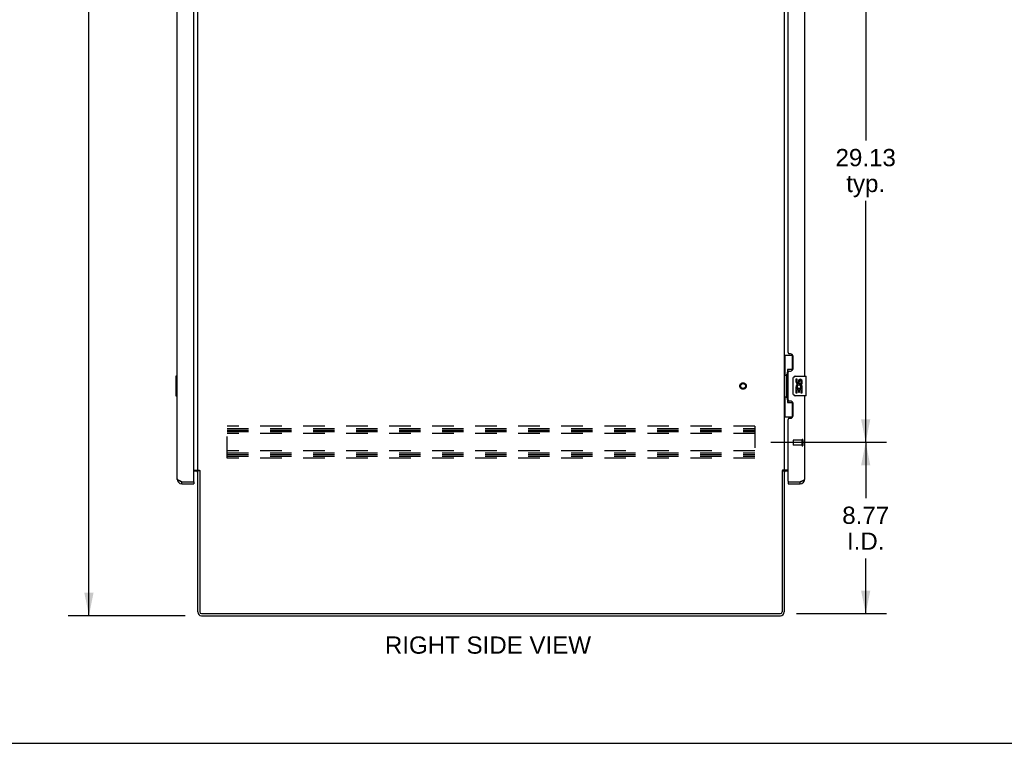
# Model space of a CAD drawing. Header units: inches. Extents: x 0 to 200, y 0 to 129.
# Tile 12 of 19: x 99 to 150, y 0 to 37. Entities that reach past the tile are written whole.
import ezdxf

# ---------------------------------------------------------------- set-up
doc = ezdxf.new("R2010")
doc.units = ezdxf.units.IN
doc.header["$LTSCALE"] = 11
doc.header["$MEASUREMENT"] = 0
doc.linetypes.add('HIDDEN', pattern=[0.2, 0.1, -0.1])
doc.layers.get('0').update_dxf_attribs({"linetype": 'CONTINUOUS'})
for name, color, linetype in [('02___PRT_ALL_AXES', 7, 'CONTINUOUS'), ('DEFAULT_2', 8, 'HIDDEN'), ('DIMENSIONS', 7, 'CONTINUOUS')]:
    doc.layers.add(name, color=color, linetype=linetype)
doc.styles.get("Standard").update_dxf_attribs({"font": 'arial.ttf'})
doc.dimstyles.new('DIMSTYLE_1', dxfattribs={"dimtxt": 0.882353, "dimasz": 1.176471, "dimexe": 0.09, "dimexo": 0.07, "dimgap": 0.0375, "dimtad": 0, "dimtih": 1, "dimtoh": 1, "dimzin": 4, "dimdsep": 46, "dimtxsty": 'Standard', "dimblk": '_FILLED', "dimblk1": '_FILLED', "dimblk2": '_FILLED', "dimcen": 0.09, "dimazin": 1, "dimtfac": 1, "dimtofl": 0, "dimtmove": 0, "dimatfit": 3, "dimldrblk": '_FILLED', "dimfxl": 0, "dimtolj": 1, "dimtzin": 4, "dimarcsym": 0})

# ---------------------------------------------------------------- blocks, each defined once
blk = doc.blocks.new('_FILLED')
at = {"color": 0, "linetype": 'ByBlock'}
blk.add_solid([(0, 0), (-1, 0.2), (-1, -0.2)], dxfattribs=at)
blk = doc.blocks.new('*D6')
at = {"layer": 'DIMENSIONS', "color": 2, "linetype": 'Continuous'}
for p, q in [((107.737, 78.53), (101.748, 78.53)), ((102.807, 78.53), (102.807, 43.413)), ((102.807, 6.53), (102.807, 41.648)), ((107.737, 6.53), (101.748, 6.53))]:
    blk.add_line(p, q, dxfattribs=at)
at = {"layer": 'DIMENSIONS', "color": 2, "linetype": 'Continuous', "xscale": 1.1764705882, "yscale": 1.1764705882, "zscale": 1.1764705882}
for p, rotation in [((102.807, 78.53), 90), ((102.807, 6.53), 270)]:
    blk.add_blockref('_FILLED', p, dxfattribs=dict(at, rotation=rotation))
at = {"layer": 'DIMENSIONS', "color": 2, "linetype": 'Continuous', "insert": (102.807, 42.971), "char_height": 0.8824, "width": 3.08332, "attachment_point": 2, "line_spacing_factor": 0.9}
blk.add_mtext('72.00', dxfattribs=at)
blk = doc.blocks.new('*D11')
at = {"layer": 'DIMENSIONS', "color": 2, "linetype": 'Continuous'}
for p, q in [((137.695, 44.53), (143.601, 44.53)), ((142.542, 44.53), (142.542, 30.85)), ((142.542, 15.405), (142.542, 27.762)), ((137.695, 15.405), (143.601, 15.405))]:
    blk.add_line(p, q, dxfattribs=at)
at = {"layer": 'DIMENSIONS', "color": 2, "linetype": 'Continuous', "xscale": 1.1764705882, "yscale": 1.1764705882, "zscale": 1.1764705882}
for p, rotation in [((142.542, 44.53), 90), ((142.542, 15.405), 270)]:
    blk.add_blockref('_FILLED', p, dxfattribs=dict(at, rotation=rotation))
at = {"layer": 'DIMENSIONS', "color": 2, "linetype": 'Continuous', "insert": (142.542, 30.409), "char_height": 0.8824, "width": 3.08332, "attachment_point": 2, "line_spacing_factor": 0.9}
blk.add_mtext('29.13\\Ptyp.', dxfattribs=at)
blk = doc.blocks.new('*D12')
at = {"layer": 'DIMENSIONS', "color": 2, "linetype": 'Continuous'}
for p, q in [((137.695, 15.405), (143.601, 15.405)), ((142.542, 15.405), (142.542, 12.549)), ((142.542, 6.634), (142.542, 9.461)), ((139.001, 6.634), (143.601, 6.634))]:
    blk.add_line(p, q, dxfattribs=at)
at = {"layer": 'DIMENSIONS', "color": 2, "linetype": 'Continuous', "xscale": 1.1764705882, "yscale": 1.1764705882, "zscale": 1.1764705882}
for p, rotation in [((142.542, 15.405), 90), ((142.542, 6.634), 270)]:
    blk.add_blockref('_FILLED', p, dxfattribs=dict(at, rotation=rotation))
at = {"layer": 'DIMENSIONS', "color": 2, "linetype": 'Continuous', "insert": (142.542, 12.108), "char_height": 0.8824, "width": 2.39777, "attachment_point": 2, "line_spacing_factor": 0.9}
blk.add_mtext('8.77\\PI.D.', dxfattribs=at)

msp = doc.modelspace()

# ---------------------------------------------------------------- linework, layer by layer
at = {"color": 3, "linetype": 'Continuous'}
for p, q in [((108.168, 13.404), (108.168, 75.656)), ((107.314, 13.527), (107.314, 75.534)), ((108.372, 13.978), (108.372, 75.082)), ((138.372, 75.082), (138.372, 13.978)), ((139.43, 18.78), (139.43, 44.03)), ((138.576, 19.988), (138.576, 42.823)), ((138.696, 19.928), (138.636, 19.928)), ((138.826, 19.178), (138.826, 19.798)), ((138.576, 17.573), (138.576, 18.988)), ((138.636, 19.048), (138.696, 19.048)), ((139.43, 13.527), (139.43, 17.78)), ((138.696, 17.513), (138.636, 17.513)), ((138.826, 16.763), (138.826, 17.383)), ((138.636, 16.633), (138.696, 16.633)), ((138.576, 13.404), (138.576, 16.573)), ((108.168, 13.978), (108.444, 13.978)), ((108.287, 13.926), (108.168, 13.926)), ((108.372, 6.719), (108.372, 13.947)), ((108.46, 13.963), (108.466, 13.957)), ((108.476, 13.948), (108.476, 6.724)), ((138.268, 13.948), (138.268, 6.724)), ((138.576, 13.978), (138.3, 13.978)), ((138.372, 13.947), (138.372, 6.719)), ((138.576, 13.926), (138.457, 13.926)), ((107.56, 13.384), (108.148, 13.384)), ((107.56, 13.28), (108.168, 13.28)), ((138.576, 13.28), (139.183, 13.28)), ((138.596, 13.384), (139.183, 13.384)), ((139.183, 13.384), (139.213, 13.395)), ((108.566, 6.634), (138.178, 6.634)), ((108.561, 6.53), (138.183, 6.53))]:
    msp.add_line(p, q, dxfattribs=at)
at = {"color": 7, "linetype": 'Continuous'}
for p, q in [((138.372, 19.855), (138.812, 19.855)), ((138.411, 19.855), (138.411, 18.83)), ((138.776, 19.855), (138.776, 19.075)), ((107.254, 18.765), (107.254, 17.795)), ((107.314, 18.78), (107.269, 18.78)), ((107.3, 18.68), (107.3, 17.88)), ((138.389, 18.83), (138.512, 18.83)), ((138.389, 18.83), (138.389, 17.73)), ((138.512, 18.86), (138.512, 18.881)), ((138.512, 17.73), (138.512, 18.83)), ((138.776, 19.12), (138.549, 19.12)), ((138.549, 19.12), (138.549, 17.44)), ((138.835, 17.88), (138.835, 18.68)), ((138.935, 18.78), (139.475, 18.78)), ((139.49, 17.795), (139.49, 18.765)), ((107.269, 17.78), (107.314, 17.78)), ((138.389, 17.73), (138.512, 17.73)), ((138.411, 17.73), (138.411, 16.705)), ((138.512, 17.679), (138.512, 17.7)), ((139.475, 17.78), (138.935, 17.78)), ((138.549, 17.44), (138.776, 17.44)), ((138.776, 17.485), (138.776, 16.705)), ((138.372, 16.705), (138.812, 16.705)), ((108.476, 13.947), (108.372, 13.947)), ((138.268, 13.947), (138.372, 13.947)), ((107.56, 13.28), (107.56, 13.384)), ((108.148, 13.384), (108.168, 13.384)), ((108.168, 13.384), (108.168, 13.28)), ((138.576, 13.384), (138.596, 13.384)), ((138.576, 13.384), (138.576, 13.28)), ((139.183, 13.28), (139.183, 13.384)), ((0, 0), (200, 0))]:
    msp.add_line(p, q, dxfattribs=at)
for points in [[(107.299, 18.716), (107.299, 18.711), (107.3, 18.705), (107.3, 18.699), (107.3, 18.693), (107.3, 18.686), (107.3, 18.68)], [(138.549, 19.096), (138.549, 19.093), (138.549, 19.089), (138.55, 19.085), (138.551, 19.081), (138.553, 19.076), (138.555, 19.071), (138.558, 19.066), (138.561, 19.06), (138.564, 19.053), (138.568, 19.046), (138.572, 19.039), (138.577, 19.031), (138.582, 19.023), (138.585, 19.019)], [(138.835, 18.68), (138.835, 18.686), (138.835, 18.693), (138.836, 18.699), (138.838, 18.705), (138.839, 18.711), (138.841, 18.716)], [(107.3, 17.88), (107.3, 17.874), (107.3, 17.868), (107.3, 17.862), (107.3, 17.856), (107.299, 17.85), (107.299, 17.844)], [(138.841, 17.844), (138.839, 17.85), (138.838, 17.856), (138.836, 17.862), (138.835, 17.868), (138.835, 17.874), (138.835, 17.88)], [(138.585, 17.541), (138.582, 17.538), (138.577, 17.529), (138.572, 17.521), (138.568, 17.514), (138.564, 17.507), (138.561, 17.501), (138.558, 17.495), (138.555, 17.489), (138.553, 17.484), (138.551, 17.479), (138.55, 17.475), (138.549, 17.471), (138.549, 17.467), (138.549, 17.464)]]:
    msp.add_lwpolyline(points, dxfattribs=at)
at = {"color": 3, "linetype": 'Continuous'}
for points in [[(108.444, 13.978), (108.446, 13.977), (108.447, 13.975), (108.449, 13.974), (108.451, 13.972), (108.453, 13.97), (108.454, 13.969), (108.456, 13.967), (108.457, 13.966), (108.459, 13.965), (108.46, 13.963)], [(108.466, 13.957), (108.468, 13.955), (108.47, 13.953), (108.471, 13.952), (108.473, 13.95), (108.474, 13.949), (108.476, 13.948)], [(138.283, 13.963), (138.277, 13.957), (138.275, 13.955), (138.274, 13.953), (138.272, 13.952), (138.27, 13.95), (138.269, 13.949), (138.268, 13.948)], [(138.3, 13.978), (138.298, 13.977), (138.296, 13.975), (138.294, 13.974), (138.292, 13.972), (138.291, 13.97), (138.289, 13.969), (138.287, 13.967), (138.286, 13.966), (138.284, 13.965), (138.283, 13.963)], [(107.473, 13.417), (107.459, 13.423), (107.446, 13.428), (107.433, 13.433), (107.42, 13.439), (107.408, 13.444), (107.397, 13.45), (107.386, 13.455), (107.376, 13.461), (107.366, 13.466), (107.357, 13.472), (107.349, 13.477), (107.342, 13.483), (107.335, 13.488), (107.33, 13.494), (107.325, 13.499), (107.321, 13.505), (107.318, 13.51), (107.315, 13.516), (107.314, 13.521), (107.314, 13.527)], [(107.56, 13.384), (107.53, 13.395), (107.516, 13.401), (107.501, 13.406), (107.487, 13.412), (107.473, 13.417)], [(139.213, 13.395), (139.228, 13.401), (139.242, 13.406), (139.256, 13.412), (139.271, 13.417)], [(139.271, 13.417), (139.284, 13.423), (139.298, 13.428), (139.311, 13.433), (139.323, 13.439), (139.335, 13.444), (139.347, 13.45), (139.357, 13.455), (139.368, 13.461), (139.377, 13.466), (139.386, 13.472), (139.394, 13.477), (139.401, 13.483), (139.408, 13.488), (139.414, 13.494), (139.418, 13.499), (139.422, 13.505), (139.426, 13.51), (139.428, 13.516), (139.429, 13.521), (139.43, 13.527)]]:
    msp.add_lwpolyline(points, dxfattribs=at)
for centre, radius, start, end in [((138.636, 19.988), 0.06, 180, 270), ((138.696, 19.798), 0.13, 0, 90), ((138.696, 19.178), 0.13, 270, 360), ((138.636, 18.988), 0.06, 90, 180), ((138.636, 17.573), 0.06, 180, 270), ((138.696, 17.383), 0.13, 0, 90), ((138.636, 16.573), 0.06, 90, 180), ((138.696, 16.763), 0.13, 270, 360), ((108.287, 13.841), 0.085, 0, 90), ((138.457, 13.841), 0.085, 90, 180), ((107.56, 13.527), 0.246, 180, 270), ((108.148, 13.404), 0.02, 270, 360), ((138.596, 13.404), 0.02, 180, 270), ((139.183, 13.527), 0.246, 270, 360), ((108.561, 6.719), 0.189, 180, 270), ((108.566, 6.724), 0.09, 180, 270), ((138.178, 6.724), 0.09, 270, 360), ((138.183, 6.719), 0.189, 270, 360)]:
    msp.add_arc(centre, radius, start, end, dxfattribs=at)
at = {"color": 7, "linetype": 'Continuous'}
for centre, radius, start, end in [((107.269, 18.765), 0.015, 90, 180), ((107.299, 18.765), 0.015, 0, 90), ((138.935, 18.68), 0.1, 90, 158.7946), ((139.475, 18.765), 0.015, 0, 90), ((107.269, 17.795), 0.015, 180, 270), ((107.299, 17.795), 0.015, 270, 360), ((138.935, 17.88), 0.1, 201.205, 270), ((139.475, 17.795), 0.015, 270, 360), ((108.287, 13.841), 0.189, 34.0366, 46.4804), ((138.457, 13.841), 0.189, 133.5196, 145.9635), ((107.56, 13.527), 0.142, 228.6168, 270), ((107.478, 13.67), 0.26, 270, 272.608), ((139.183, 13.527), 0.142, 270, 311.3832), ((139.266, 13.67), 0.26, 267.3764, 270), ((108.561, 6.719), 0.085, 180, 270), ((138.183, 6.719), 0.085, 270, 360)]:
    msp.add_arc(centre, radius, start, end, dxfattribs=at)
for centre, start_param, end_param in [((138.616, 18.871), 0.699287, 1.51401), ((138.616, 18.871), -4.655602, -3.84088), ((138.616, 17.69), 0.699287, 1.51401), ((138.616, 17.69), -4.655602, -3.84088)]:
    msp.add_ellipse(centre, major_axis=(0, 0.18), ratio=0.579493, start_param=start_param, end_param=end_param, dxfattribs=at)
at = {"layer": '02___PRT_ALL_AXES', "color": 7, "linetype": 'Continuous'}
for p, q in [((139.035, 18.626), (138.972, 18.626)), ((138.972, 18.626), (138.972, 18.49)), ((138.99, 18.165), (138.972, 18.165)), ((138.972, 18.165), (138.972, 17.934)), ((139.025, 18.165), (139.052, 18.184)), ((139.025, 18.165), (139.287, 18.165)), ((139.035, 18.49), (139.035, 18.626)), ((139.1, 18.552), (139.1, 18.483)), ((139.161, 18.49), (139.161, 18.532)), ((139.216, 18.201), (139.274, 18.176)), ((139.224, 18.532), (139.224, 18.395)), ((139.224, 18.395), (139.287, 18.395)), ((139.287, 18.395), (139.287, 18.532)), ((139.287, 17.934), (139.287, 18.165)), ((138.972, 17.934), (139.035, 17.934)), ((139.035, 18.102), (139.1, 18.102)), ((139.035, 17.934), (139.035, 18.102)), ((139.1, 18.102), (139.1, 17.966)), ((139.1, 17.966), (139.161, 17.966)), ((139.161, 18.102), (139.224, 18.102)), ((139.161, 17.966), (139.161, 18.102)), ((139.224, 18.102), (139.224, 17.934)), ((139.224, 17.934), (139.287, 17.934))]:
    msp.add_line(p, q, dxfattribs=at)
at = {"layer": '02___PRT_ALL_AXES', "color": 8, "linetype": 'HIDDEN'}
for p, q in [((139.283, 15.508), (138.836, 15.508)), ((139.283, 15.26), (138.836, 15.26)), ((139.283, 15.508), (139.283, 15.26))]:
    msp.add_line(p, q, dxfattribs=at)
msp.add_circle((136.268, 18.28), 0.124, dxfattribs=at)
at = {"layer": '02___PRT_ALL_AXES', "color": 7, "linetype": 'Continuous'}
for centre, radius, start, end in [((139.067, 18.49), 0.0943, 180, 360), ((139.126, 18.238), 0.154, 161.4199, 206.1963), ((139.129, 18.238), 0.157, 336.5966, 161.8791), ((139.129, 18.238), 0.157, 205.737, 207.8532), ((139.067, 18.49), 0.0314, 180, 261.2295), ((139.129, 18.238), 0.0943, 336.5966, 215.1122), ((139.066, 18.495), 0.0362, 263.4285, 341.7628), ((139.192, 18.532), 0.0943, 68.6999, 167.4338), ((139.192, 18.532), 0.0314, 0, 180.0485), ((139.192, 18.532), 0.0943, 0, 68.6704)]:
    msp.add_arc(centre, radius, start, end, dxfattribs=at)
at = {"layer": 'DEFAULT_2', "color": 8, "linetype": 'HIDDEN'}
for p, q in [((136.872, 16.218), (109.872, 16.218)), ((109.872, 14.593), (109.872, 16.218)), ((136.872, 16.218), (136.872, 14.593)), ((109.872, 16.114), (136.872, 16.114)), ((109.872, 16.024), (136.872, 16.024)), ((109.872, 15.947), (136.872, 15.947)), ((136.872, 15.843), (109.872, 15.843)), ((138.826, 15.498), (138.826, 15.27)), ((139.283, 15.526), (139.283, 15.242)), ((139.326, 15.526), (139.326, 15.242)), ((136.872, 14.968), (109.872, 14.968)), ((109.872, 14.864), (136.872, 14.864)), ((109.872, 14.774), (136.872, 14.774)), ((109.872, 14.697), (136.872, 14.697)), ((136.872, 14.593), (109.872, 14.593))]:
    msp.add_line(p, q, dxfattribs=at)
for radius in [0.164, 0.124]:
    msp.add_circle((136.268, 18.28), radius, dxfattribs=at)
for centre, radius, start, end in [((138.836, 15.498), 0.01, 90, 180), ((138.836, 15.27), 0.01, 180, 270), ((139.304, 15.526), 0.0215, 0, 180), ((139.304, 15.242), 0.0215, 180, 360)]:
    msp.add_arc(centre, radius, start, end, dxfattribs=at)

# ---------------------------------------------------------------- texts
at = {"layer": 'DIMENSIONS', "color": 2, "linetype": 'Continuous', "insert": (123.219, 5.467), "char_height": 0.88235, "width": 10.52263, "attachment_point": 2, "line_spacing_factor": 0.9}
msp.add_mtext('RIGHT SIDE VIEW', dxfattribs=at)

# ---------------------------------------------------------------- dimensions: what is measured, and where the dimension line sits
at = {"layer": 'DIMENSIONS', "color": 2, "linetype": 'Continuous'}
dim = msp.add_linear_dim(base=(102.807, 6.53), p1=(107.807, 78.53), p2=(107.807, 6.53), angle=270, dimstyle='DIMSTYLE_1', dxfattribs=at)
dim.commit()
dim.dimension.update_dxf_attribs({"geometry": '*D6', "text_midpoint": (102.806, 42.525), "dimtype": 160})
for base, p1, p2, angle, text, picture, middle in [((142.542490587, 15.405161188), (137.625141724, 44.530161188), (137.625141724, 15.405161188), 270, '<>\\Ptyp.', '*D11', (142.542490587, 29.305896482)), ((142.542, 15.405), (138.931, 6.634), (137.625, 15.405), 90, '<>\\PI.D.', '*D12', (142.542, 11.005))]:
    dim = msp.add_linear_dim(base=base, p1=p1, p2=p2, angle=angle, text=text, dimstyle='DIMSTYLE_1', dxfattribs=at)
    dim.commit()
    dim.dimension.update_dxf_attribs({"geometry": picture, "text_midpoint": middle, "dimtype": 160})

doc.saveas('drawing.dxf')
